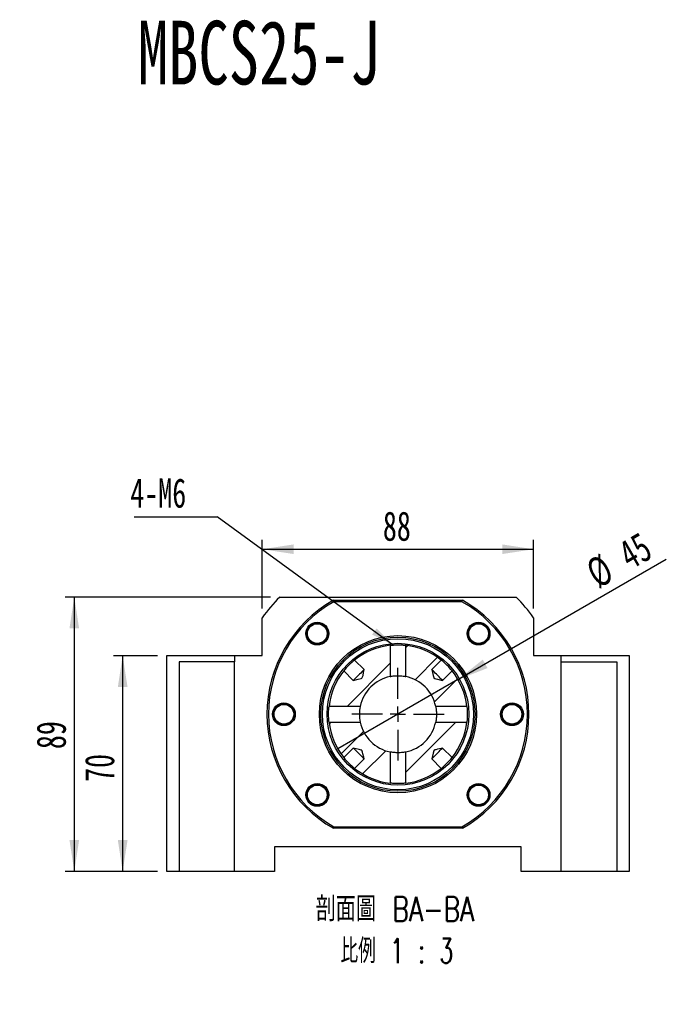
# Model space of a CAD drawing. Header units: millimetres. Extents: x 22 to 288, y 2 to 211.
# Tile 3 of 4: x 112 to 183, y 93 to 200. Entities that reach past the tile are written whole.
import ezdxf

# ---------------------------------------------------------------- set-up
doc = ezdxf.new("R2010")
doc.units = ezdxf.units.MM
doc.layers.add('圖層0', color=7, linetype='Continuous')
doc.styles.add('SLDTEXTSTYLE0', font='TXT', dxfattribs={"width": 0.7})
doc.styles.add('SLDTEXTSTYLE1', font='TXT', dxfattribs={"width": 0.7, "bigfont": 'bigfont'})
doc.styles.add('SLDTEXTSTYLE4', font='TXT', dxfattribs={"width": 0.633333})
doc.styles.add('SLDTEXTSTYLE5', font='TXT', dxfattribs={"width": 0.75, "bigfont": 'bigfont'})
doc.styles.add('SLDTEXTSTYLE6', font='TXT', dxfattribs={"width": 0.65625, "bigfont": 'bigfont'})
doc.dimstyles.new('SLDDIMSTYLE2', dxfattribs={"dimtxt": 0.18, "dimasz": 2.5, "dimexe": 0, "dimexo": 0.0625, "dimgap": 0, "dimtad": 0, "dimtih": 1, "dimtoh": 1, "dimdec": 0, "dimrnd": 1e-09, "dimzin": 0, "dimdsep": 46, "dimtxsty": 'Standard', "dimsah": 1, "dimcen": 0.09, "dimadec": 0, "dimazin": 0, "dimtfac": 2.5, "dimtdec": 0, "dimtofl": 0, "dimtmove": 0, "dimatfit": 3, "dimfxl": 0, "dimfrac": 2, "dimtolj": 1, "dimtzin": 0, "dimarcsym": 0})
doc.dimstyles.new('SLDDIMSTYLE3', dxfattribs={"dimtxt": 3.389974, "dimasz": 2.5, "dimexe": 0, "dimexo": 0.0625, "dimgap": 0.847493, "dimtad": 1, "dimlfac": 3, "dimrnd": 1e-09, "dimzin": 12, "dimdsep": 46, "dimtxsty": 'SLDTEXTSTYLE0', "dimsah": 1, "dimcen": 0.09, "dimadec": 0, "dimazin": 3, "dimtfac": 1, "dimtofl": 0, "dimtmove": 0, "dimatfit": 3, "dimfxl": 0, "dimfrac": 2, "dimtolj": 1, "dimtzin": 12, "dimarcsym": 0})
doc.dimstyles.new('SLDDIMSTYLE4', dxfattribs={"dimtxt": 3.389974, "dimasz": 2.5, "dimexe": 0, "dimexo": 0.0625, "dimgap": 0.847493, "dimtad": 1, "dimlfac": 3, "dimrnd": 1e-09, "dimzin": 12, "dimdsep": 46, "dimtxsty": 'SLDTEXTSTYLE0', "dimblk1": 'NONE', "dimsah": 1, "dimcen": 0, "dimadec": 0, "dimazin": 3, "dimtfac": 1, "dimtmove": 0, "dimatfit": 3, "dimldrblk": 'NONE', "dimfxl": 0, "dimfrac": 2, "dimtolj": 1, "dimtzin": 12, "dimarcsym": 0})

# ---------------------------------------------------------------- blocks, each defined once
blk = doc.blocks.new('SW_SYMBOL_HOLE_DIAM')
at = {"layer": '圖層0', "color": 0}
blk.add_line((300, 0), (700, 1000), dxfattribs=at)
blk.add_circle((500, 500), 350, dxfattribs=at)
blk = doc.blocks.new('SW_SYMBOL_HOLE_SPOT')
at = {"layer": '圖層0', "color": 0}
for p, q in [((0, 875), (0, 75)), ((1600, 75), (1600, 875)), ((0, 75), (1600, 75))]:
    blk.add_line(p, q, dxfattribs=at)
blk = doc.blocks.new('SW_NOTE_1')
at = {"layer": '圖層0', "color": 0}
blk.add_line((21.85, 0), (0, 0), dxfattribs=at)
at = {"layer": '圖層0', "color": 0, "xscale": 0.003964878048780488, "yscale": 0.003964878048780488, "zscale": 0.003964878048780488}
for name, p in [('SW_SYMBOL_HOLE_DIAM', (5.99, 5.75)), ('SW_SYMBOL_HOLE_DIAM', (7.67, 0.52)), ('SW_SYMBOL_HOLE_SPOT', (0.47, 0.52))]:
    blk.add_blockref(name, p, dxfattribs=at)
at = {"layer": '圖層0', "color": 0, "char_height": 3.175, "attachment_point": 1}
for s, insert, style in [('14\\M+18AD1\\M+190FA', (10.01, 9.45), 'SLDTEXTSTYLE1'), ('6 -', (0.47, 9.45), 'SLDTEXTSTYLE4'), ('20', (11.69, 4.21), 'SLDTEXTSTYLE0')]:
    blk.add_mtext(s, dxfattribs=dict(at, insert=insert, style=style))
blk = doc.blocks.new('_D_8')
at = {"layer": '圖層0', "color": 7}
for p, q in [((127.25, 130.77), (122.48, 130.77)), ((123.48, 130.77), (123.48, 107.44)), ((127.25, 107.44), (122.48, 107.44))]:
    blk.add_line(p, q, dxfattribs=at)
for points in [[(123.48, 130.77), (122.96, 127.38), (124.01, 127.38)], [(123.48, 107.44), (124.01, 110.83), (122.96, 110.83)]]:
    blk.add_solid(points, dxfattribs=at)
at = {"layer": '圖層0', "color": 7, "insert": (119.39, 117.12), "char_height": 3.175, "attachment_point": 1, "rotation": 90, "style": 'SLDTEXTSTYLE0'}
blk.add_mtext('70', dxfattribs=at)
blk = doc.blocks.new('_D_9')
at = {"layer": '圖層0', "color": 7}
for p, q in [((138.58, 135.88), (138.58, 143.28)), ((167.92, 135.88), (167.92, 143.28)), ((138.58, 142.28), (167.92, 142.28))]:
    blk.add_line(p, q, dxfattribs=at)
for points in [[(138.58, 142.28), (141.97, 141.76), (141.97, 142.8)], [(167.92, 142.28), (164.53, 142.8), (164.53, 141.76)]]:
    blk.add_solid(points, dxfattribs=at)
at = {"layer": '圖層0', "color": 7, "insert": (151.62, 146.37), "char_height": 3.175, "attachment_point": 1, "style": 'SLDTEXTSTYLE0'}
blk.add_mtext('88', dxfattribs=at)
blk = doc.blocks.new('_D_10')
at = {"layer": '圖層0', "color": 7}
for p, q in [((139.46, 137.11), (117.25, 137.11)), ((118.25, 137.11), (118.25, 107.44)), ((127.25, 107.44), (117.25, 107.44))]:
    blk.add_line(p, q, dxfattribs=at)
for points in [[(118.25, 137.11), (117.73, 133.72), (118.77, 133.72)], [(118.25, 107.44), (118.77, 110.83), (117.73, 110.83)]]:
    blk.add_solid(points, dxfattribs=at)
at = {"layer": '圖層0', "color": 7, "insert": (114.16, 120.67), "char_height": 3.175, "attachment_point": 1, "rotation": 90, "style": 'SLDTEXTSTYLE0'}
blk.add_mtext('89', dxfattribs=at)
blk = doc.blocks.new('_D_11')
at = {"layer": '圖層0', "color": 7}
for q in [(182.26, 141.19), (146.75, 120.69)]:
    blk.add_line((159.74, 128.19), q, dxfattribs=at)
blk.add_solid([(159.74, 128.19), (162.94, 129.43), (162.42, 130.34)], dxfattribs=at)
at = {"layer": '圖層0', "color": 7, "char_height": 3.175, "attachment_point": 1, "rotation": 30, "style": 'SLDTEXTSTYLE0'}
for s, insert in [('45', (176.78, 142.74)), ('%%c', (173.3, 140.73))]:
    blk.add_mtext(s, dxfattribs=dict(at, insert=insert))
blk = doc.blocks.new('_NONE')
blk = doc.blocks.new('SW_NOTE_2')
at = {"layer": '圖層0', "color": 0, "char_height": 2.6458, "attachment_point": 2}
for s, insert, style in [('\\M+19655\\M+196CA\\M+19AA4 BA-BA', (10.67, 3.41), 'SLDTEXTSTYLE5'), ('\\M+194E4\\M+197E1 1 : 3', (10.88, -1.12), 'SLDTEXTSTYLE6')]:
    blk.add_mtext(s, dxfattribs=dict(at, insert=insert, style=style))
blk = doc.blocks.new('SW_NOTE_3')
at = {"layer": '圖層0', "color": 0}
blk.add_line((-8.96, 0), (0, 0), dxfattribs=at)
at = {"layer": '圖層0', "color": 0, "insert": (-9.39, 4.18), "char_height": 3.175, "attachment_point": 1, "style": 'SLDTEXTSTYLE0'}
blk.add_mtext('4-M6', dxfattribs=at)
blk = doc.blocks.new('SW_CENTERMARKSYMBOL_7')
at = {"layer": '圖層0', "color": 0}
for p, q in [((0, 1.67), (0, 5)), ((-1.67, 0), (-5, 0)), ((0, 0), (-0.83, 0)), ((0, 0), (0, 0.83)), ((0, 0), (0, -0.83)), ((0, 0), (0.83, 0)), ((1.67, 0), (5, 0)), ((0, -1.67), (0, -5))]:
    blk.add_line(p, q, dxfattribs=at)

msp = doc.modelspace()

# ---------------------------------------------------------------- hatches: boundary and pattern name
at = {"linetype": 'Continuous', "lineweight": 18}
h = msp.add_hatch(dxfattribs=at)
h.set_pattern_fill('ANSI31', style=0)
edge = h.paths.add_edge_path(flags=0)
edge.add_spline(control_points=[(149.5953, 129.2729), (149.5183, 128.9646), (149.5165, 128.6247), (149.3573, 128.3497), (149.3549, 128.3455), (149.3518, 128.3415), (149.3481, 128.3383), (149.3435, 128.3342), (149.3378, 128.3312), (149.3321, 128.3287), (149.3075, 128.3179), (149.2809, 128.3121), (149.2549, 128.3052), (149.1516, 128.2778), (149.0478, 128.2524), (148.9442, 128.2265), (148.7686, 128.1825), (148.5929, 128.1387), (148.4172, 128.0949)], knot_values=[0.00453338, 0.00453338, 0.00453338, 0.00453338, 0.00739339, 0.00739339, 0.00739339, 0.0074362, 0.0074362, 0.0074362, 0.00749078, 0.00749078, 0.00749078, 0.00772623, 0.00772623, 0.00772623, 0.00866111, 0.00866111, 0.00866111, 0.01024522, 0.01024522, 0.01024522, 0.01024522], weights=[1, 1, 1, 1, 1, 1, 1, 1, 1, 1, 1, 1, 1, 1, 1, 1, 1, 1, 1], degree=3, periodic=0)
edge.add_line((148.4172, 128.0949), (147.3894, 129.1227))
edge.add_arc((153.2489, 124.4412), 7.5, 141.376686, 173.495129)
edge.add_line((145.7972, 125.2909), (149.1698, 125.2909))
edge.add_arc((153.2489, 124.4412), 4.1667, 101.766157, 168.233843, ccw=False)
edge.add_line((152.3992, 128.5204), (152.3992, 131.893))
edge.add_arc((153.2489, 124.4412), 7.5, 96.504871, 128.623314)
edge.add_line((148.5674, 130.3007), (149.5953, 129.2729))
h = msp.add_hatch(dxfattribs=at)
h.set_pattern_fill('ANSI31', style=0)
edge = h.paths.add_edge_path(flags=0)
edge.add_spline(control_points=[(158.0805, 128.0949), (158.0229, 128.1093), (157.9652, 128.1237), (157.9075, 128.1381), (157.7835, 128.169), (157.6594, 128.2), (157.5354, 128.2311), (157.4712, 128.2471), (157.407, 128.2632), (157.3429, 128.2794), (157.3097, 128.2879), (157.2765, 128.2963), (157.2433, 128.3051), (157.226, 128.3097), (157.2087, 128.3143), (157.1916, 128.3195), (157.1822, 128.3224), (157.1728, 128.3254), (157.1639, 128.3295), (157.1587, 128.3318), (157.1536, 128.3347), (157.1494, 128.3385), (157.145, 128.3424), (157.1416, 128.3473), (157.139, 128.3524), (157.1298, 128.3701), (157.1252, 128.3899), (157.1199, 128.4091), (157.0989, 128.4851), (157.0803, 128.5618), (157.0611, 128.6382), (157.008, 128.8497), (156.9553, 129.0613), (156.9025, 129.2729)], knot_values=[0.00166373, 0.00166373, 0.00166373, 0.00166373, 0.00219866, 0.00219866, 0.00219866, 0.0033495, 0.0033495, 0.0033495, 0.00394474, 0.00394474, 0.00394474, 0.00425328, 0.00425328, 0.00425328, 0.00441451, 0.00441451, 0.00441451, 0.00450278, 0.00450278, 0.00450278, 0.00455451, 0.00455451, 0.00455451, 0.00460713, 0.00460713, 0.00460713, 0.0047883, 0.0047883, 0.0047883, 0.00550354, 0.00550354, 0.00550354, 0.00748173, 0.00748173, 0.00748173, 0.00748173], weights=[1, 1, 1, 1, 1, 1, 1, 1, 1, 1, 1, 1, 1, 1, 1, 1, 1, 1, 1, 1, 1, 1, 1, 1, 1, 1, 1, 1, 1, 1, 1, 1, 1, 1], degree=3, periodic=0)
edge.add_line((156.9025, 129.2729), (157.9304, 130.3007))
edge.add_arc((153.2489, 124.4412), 7.5, 51.376686, 83.495129)
edge.add_line((154.0985, 131.893), (154.0985, 128.5204))
edge.add_arc((153.2489, 124.4412), 4.1667, 11.766157, 78.233843, ccw=False)
edge.add_line((157.328, 125.2909), (160.7006, 125.2909))
edge.add_arc((153.2489, 124.4412), 7.5, 6.504871, 38.623314)
edge.add_line((159.1084, 129.1227), (158.0805, 128.0949))
h = msp.add_hatch(dxfattribs=at)
h.set_pattern_fill('ANSI31', style=0)
edge = h.paths.add_edge_path(flags=0)
edge.add_line((149.5953, 119.6096), (148.5674, 118.5817))
edge.add_arc((153.2489, 124.4412), 7.5, 231.376686, 263.495129)
edge.add_line((152.3992, 116.9895), (152.3992, 120.3621))
edge.add_arc((153.2489, 124.4412), 4.1667, 191.766157, 258.233843, ccw=False)
edge.add_line((149.1698, 123.5916), (145.7972, 123.5916))
edge.add_arc((153.2489, 124.4412), 7.5, 186.504871, 218.623314)
edge.add_line((147.3894, 119.7598), (148.4172, 120.7876))
edge.add_spline(control_points=[(148.4172, 120.7876), (148.6288, 120.7348), (148.8404, 120.6821), (149.0519, 120.629), (149.1283, 120.6098), (149.205, 120.5913), (149.281, 120.5702), (149.3002, 120.5649), (149.32, 120.5604), (149.3377, 120.5512), (149.3428, 120.5485), (149.3477, 120.5451), (149.3516, 120.5408), (149.3554, 120.5365), (149.3583, 120.5314), (149.3607, 120.5262), (149.3648, 120.5173), (149.3677, 120.5079), (149.3706, 120.4986), (149.3759, 120.4814), (149.3805, 120.4641), (149.3851, 120.4468), (149.3938, 120.4136), (149.4023, 120.3804), (149.4107, 120.3472), (149.4269, 120.2831), (149.443, 120.2189), (149.4591, 120.1548), (149.4901, 120.0307), (149.5211, 119.9067), (149.5521, 119.7826), (149.5665, 119.7249), (149.5809, 119.6673), (149.5953, 119.6096)], knot_values=[0.00987525, 0.00987525, 0.00987525, 0.00987525, 0.01183777, 0.01183777, 0.01183777, 0.01254734, 0.01254734, 0.01254734, 0.01272707, 0.01272707, 0.01272707, 0.01277928, 0.01277928, 0.01277928, 0.0128306, 0.0128306, 0.0128306, 0.01291817, 0.01291817, 0.01291817, 0.01307812, 0.01307812, 0.01307812, 0.01338421, 0.01338421, 0.01338421, 0.01397474, 0.01397474, 0.01397474, 0.01511646, 0.01511646, 0.01511646, 0.01564715, 0.01564715, 0.01564715, 0.01564715], weights=[1, 1, 1, 1, 1, 1, 1, 1, 1, 1, 1, 1, 1, 1, 1, 1, 1, 1, 1, 1, 1, 1, 1, 1, 1, 1, 1, 1, 1, 1, 1, 1, 1, 1], degree=3, periodic=0)
h = msp.add_hatch(dxfattribs=at)
h.set_pattern_fill('ANSI31', style=0)
edge = h.paths.add_edge_path(flags=0)
edge.add_line((157.9304, 118.5817), (156.9025, 119.6096))
edge.add_spline(control_points=[(156.9025, 119.6096), (156.9553, 119.8212), (157.008, 120.0328), (157.0611, 120.2442), (157.0803, 120.3207), (157.0989, 120.3974), (157.1199, 120.4734), (157.1252, 120.4926), (157.1298, 120.5124), (157.139, 120.5301), (157.1416, 120.5352), (157.145, 120.5401), (157.1494, 120.544), (157.1536, 120.5478), (157.1587, 120.5506), (157.1639, 120.553), (157.1728, 120.5571), (157.1822, 120.5601), (157.1916, 120.563), (157.2087, 120.5682), (157.226, 120.5728), (157.2433, 120.5774), (157.2765, 120.5862), (157.3097, 120.5946), (157.3429, 120.603), (157.407, 120.6193), (157.4712, 120.6354), (157.5354, 120.6514), (157.6594, 120.6825), (157.7835, 120.7135), (157.9075, 120.7444), (157.9652, 120.7588), (158.0229, 120.7732), (158.0805, 120.7876)], knot_values=[0.00987525, 0.00987525, 0.00987525, 0.00987525, 0.01183777, 0.01183777, 0.01183777, 0.01254734, 0.01254734, 0.01254734, 0.01272707, 0.01272707, 0.01272707, 0.01277928, 0.01277928, 0.01277928, 0.0128306, 0.0128306, 0.0128306, 0.01291817, 0.01291817, 0.01291817, 0.01307812, 0.01307812, 0.01307812, 0.01338421, 0.01338421, 0.01338421, 0.01397474, 0.01397474, 0.01397474, 0.01511646, 0.01511646, 0.01511646, 0.01564715, 0.01564715, 0.01564715, 0.01564715], weights=[1, 1, 1, 1, 1, 1, 1, 1, 1, 1, 1, 1, 1, 1, 1, 1, 1, 1, 1, 1, 1, 1, 1, 1, 1, 1, 1, 1, 1, 1, 1, 1, 1, 1], degree=3, periodic=0)
edge.add_line((158.0805, 120.7876), (159.1084, 119.7598))
edge.add_arc((153.2489, 124.4412), 7.5, 321.376686, 353.495129)
edge.add_line((160.7006, 123.5916), (157.328, 123.5916))
edge.add_arc((153.2489, 124.4412), 4.1667, 281.766157, 348.233843, ccw=False)
edge.add_line((154.0985, 120.3621), (154.0985, 116.9895))
edge.add_arc((153.2489, 124.4412), 7.5, 276.504871, 308.623314)

# ---------------------------------------------------------------- linework, layer by layer
at = {"color": 7, "linetype": 'Continuous', "lineweight": 25}
for p, q in [((140.46, 137.1079), (166.0378, 137.1079)), ((146.2787, 136.7746), (146.3227, 136.6079)), ((146.2787, 136.7746), (160.2191, 136.7746)), ((160.1751, 136.6079), (146.3227, 136.6079)), ((160.1751, 136.6079), (160.2191, 136.7746)), ((138.5822, 130.7746), (138.5822, 134.8762)), ((167.9156, 134.8762), (167.9156, 130.7746)), ((152.3992, 131.893), (152.3992, 128.5204)), ((154.0985, 128.5204), (154.0985, 131.893)), ((128.2489, 107.4412), (128.2489, 130.7746)), ((128.2489, 130.7746), (135.5822, 130.7746)), ((129.5822, 130.1079), (129.5822, 107.4412)), ((135.5822, 130.1079), (129.5822, 130.1079)), ((135.5822, 130.7746), (135.5822, 130.1079)), ((135.5822, 130.7746), (138.5822, 130.7746)), ((135.5822, 107.4412), (135.5822, 130.1079)), ((149.5953, 129.2729), (148.5674, 130.3007)), ((157.9304, 130.3007), (156.9025, 129.2729)), ((167.9156, 130.7746), (170.9156, 130.7746)), ((170.9156, 130.7746), (178.2489, 130.7746)), ((170.9156, 130.1079), (170.9156, 130.7746)), ((170.9156, 107.4412), (170.9156, 130.1079)), ((170.9156, 130.1079), (176.9156, 130.1079)), ((176.9156, 130.1079), (176.9156, 107.4412)), ((178.2489, 130.7746), (178.2489, 107.4412)), ((147.3894, 129.1227), (148.4172, 128.0949)), ((158.0805, 128.0949), (159.1084, 129.1227)), ((149.1698, 125.2909), (145.7972, 125.2909)), ((160.7006, 125.2909), (157.328, 125.2909)), ((145.7972, 123.5916), (149.1698, 123.5916)), ((157.328, 123.5916), (160.7006, 123.5916)), ((148.4172, 120.7876), (147.3894, 119.7598)), ((152.3992, 120.3621), (152.3992, 116.9895)), ((154.0985, 116.9895), (154.0985, 120.3621)), ((159.1084, 119.7598), (158.0805, 120.7876)), ((148.5674, 118.5817), (149.5953, 119.6096)), ((156.9025, 119.6096), (157.9304, 118.5817)), ((146.2787, 112.1079), (146.3227, 112.2746)), ((160.2191, 112.1079), (146.2787, 112.1079)), ((146.3227, 112.2746), (160.1751, 112.2746)), ((160.1751, 112.2746), (160.2191, 112.1079)), ((166.5822, 110.1079), (139.9156, 110.1079)), ((139.9156, 110.1079), (139.9156, 107.4412)), ((166.5822, 107.4412), (166.5822, 110.1079)), ((129.5822, 107.4412), (128.2489, 107.4412)), ((135.5822, 107.4412), (129.5822, 107.4412)), ((139.9156, 107.4412), (135.5822, 107.4412)), ((170.9156, 107.4412), (166.5822, 107.4412)), ((176.9156, 107.4412), (170.9156, 107.4412)), ((178.2489, 107.4412), (176.9156, 107.4412))]:
    msp.add_line(p, q, dxfattribs=at)
at = {"color": 7, "linetype": 'Continuous', "lineweight": 25, "flags": 128}
for points in [[(149.5953, 129.2729), (149.5817, 129.2593), (149.5334, 129.211), (149.4533, 129.131), (149.3464, 129.024), (149.2189, 128.8965), (149.0786, 128.7562), (148.9339, 128.6116), (148.7936, 128.4713), (148.6661, 128.3438), (148.5591, 128.2368), (148.4791, 128.1567), (148.4308, 128.1085), (148.4172, 128.0949)], [(148.4172, 128.0949), (148.9442, 128.2265), (149.2549, 128.3052), (149.3321, 128.3287), (149.3481, 128.3383), (149.3573, 128.3497), (149.4727, 128.6428), (149.5347, 128.9576), (149.5953, 129.2729)], [(158.0805, 128.0949), (158.0669, 128.1085), (158.0187, 128.1567), (157.9386, 128.2368), (157.8316, 128.3438), (157.7042, 128.4713), (157.5639, 128.6116), (157.4192, 128.7562), (157.2789, 128.8965), (157.1514, 129.024), (157.0444, 129.131), (156.9644, 129.211), (156.9161, 129.2593), (156.9025, 129.2729)], [(156.9025, 129.2729), (157.0611, 128.6382), (157.1199, 128.4091), (157.139, 128.3524), (157.1494, 128.3385), (157.1639, 128.3295), (157.1916, 128.3195), (157.2433, 128.3051), (157.3429, 128.2794), (157.5354, 128.2311), (157.9075, 128.1381), (158.0805, 128.0949)], [(145.7972, 123.5912), (145.7972, 123.5912), (145.7919, 123.6388), (145.7785, 123.7758), (145.7626, 123.988), (145.7513, 124.2522), (145.7489, 124.4412), (145.7541, 124.7216), (145.7676, 124.9703), (145.7835, 125.1605), (145.7948, 125.27), (145.7969, 125.2886)], [(148.4172, 120.7876), (148.4308, 120.774), (148.4791, 120.7257), (148.5591, 120.6457), (148.6661, 120.5387), (148.7936, 120.4112), (148.9339, 120.2709), (149.0786, 120.1263), (149.2189, 119.986), (149.3464, 119.8585), (149.4533, 119.7515), (149.5334, 119.6715), (149.5817, 119.6232), (149.5953, 119.6096)], [(149.5953, 119.6096), (149.5521, 119.7826), (149.4591, 120.1548), (149.4107, 120.3472), (149.3851, 120.4468), (149.3706, 120.4986), (149.3607, 120.5262), (149.3516, 120.5408), (149.3377, 120.5512), (149.281, 120.5702), (149.0519, 120.629), (148.4172, 120.7876)], [(156.9025, 119.6096), (156.9161, 119.6232), (156.9644, 119.6715), (157.0444, 119.7515), (157.1514, 119.8585), (157.2789, 119.986), (157.4192, 120.1263), (157.5639, 120.2709), (157.7042, 120.4112), (157.8316, 120.5387), (157.9386, 120.6457), (158.0187, 120.7257), (158.0669, 120.774), (158.0805, 120.7876)], [(158.0805, 120.7876), (157.9075, 120.7444), (157.5354, 120.6514), (157.3429, 120.603), (157.2433, 120.5774), (157.1916, 120.563), (157.1639, 120.553), (157.1494, 120.544), (157.139, 120.5301), (157.1199, 120.4734), (157.0611, 120.2442), (156.9025, 119.6096)]]:
    msp.add_lwpolyline(points, dxfattribs=at)
at = {"color": 7, "linetype": 'Continuous', "lineweight": 25}
for centre, radius in [((144.5279, 133.1622), 1.2333), ((144.5279, 133.1622), 1.1333), ((144.5279, 133.1622), 1.0667), ((161.9699, 133.1622), 1.2333), ((161.9699, 133.1622), 1.1333), ((161.9699, 133.1622), 1.0667), ((153.2489, 124.4412), 8.5), ((153.2489, 124.4412), 8.3333), ((153.2489, 124.4412), 8.1667), ((153.2489, 124.4412), 7.6667), ((140.9156, 124.4412), 1.2333), ((165.5822, 124.4412), 1.2333), ((140.9156, 124.4412), 1.1333), ((140.9156, 124.4412), 1.0667), ((165.5822, 124.4412), 1.1333), ((165.5822, 124.4412), 1.0667), ((144.5279, 115.7203), 1.2333), ((144.5279, 115.7203), 1.1333), ((144.5279, 115.7203), 1.0667), ((161.9699, 115.7203), 1.2333), ((161.9699, 115.7203), 1.1333), ((161.9699, 115.7203), 1.0667)]:
    msp.add_circle(centre, radius, dxfattribs=at)
for centre, radius, start, end in [((153.2489, 124.4412), 18, 135.275087, 144.569055), ((153.2489, 124.4412), 14.1667, 119.472932, 240.527068), ((153.2489, 124.4412), 14, 119.651845, 240.348155), ((153.2489, 124.4412), 14, 299.651845, 60.348155), ((153.2489, 124.4412), 14.1667, 299.472932, 60.527068), ((153.2489, 124.4412), 18, 35.430945, 44.724913), ((153.2489, 124.4412), 7.5, 96.504871, 128.623314), ((153.2489, 124.4412), 7.5, 51.376686, 83.495129), ((153.2489, 124.4412), 7.5, 128.620739, 141.358747), ((153.2489, 124.4412), 7.5, 38.620739, 51.358747), ((153.2489, 124.4412), 7.5, 141.376686, 173.495129), ((153.2489, 124.4412), 7.5, 6.504871, 38.623314), ((153.2489, 124.4412), 4.1667, 101.766157, 168.233843), ((153.2489, 124.4412), 4.1667, 11.766157, 78.233843), ((153.2479, 124.4413), 4.1657, 168.264993, 191.73463), ((153.2489, 124.4412), 7.5, 186.504871, 218.623314), ((153.2489, 124.4412), 4.1667, 191.766157, 258.233843), ((153.2489, 124.4412), 4.1667, 281.766157, 348.233843), ((153.2489, 124.4412), 7.5, 321.376686, 353.495129), ((153.2489, 124.4413), 7.5, 218.620739, 231.358747), ((153.2489, 124.4412), 7.5, 308.620739, 321.358747), ((153.2489, 124.4412), 7.5, 231.376686, 263.495129), ((153.2489, 124.4412), 7.5, 276.504871, 308.623314)]:
    msp.add_arc(centre, radius, start, end, dxfattribs=at)
for points, knots in [([(144.5423, 134.2699), (144.4724, 134.2671), (144.341, 134.2616), (144.1542, 134.2101), (143.9858, 134.1343), (143.8324, 134.0311), (143.6982, 133.904), (143.5869, 133.7565), (143.5006, 133.591), (143.4506, 133.4345), (143.4254, 133.2947), (143.4219, 133.2161), (143.4202, 133.1766)], [0, 0, 0, 0, 0.12039352, 0.2262382, 0.33208293, 0.43792773, 0.54377226, 0.649617, 0.75546166, 0.8643761, 0.93180303, 1, 1, 1, 1]), ([(145.5034, 133.7631), (145.4889, 133.7869), (145.4407, 133.8653), (145.3289, 133.9793), (145.1762, 134.098), (145.0036, 134.1879), (144.8378, 134.2413), (144.6821, 134.2684), (144.5891, 134.2694), (144.5423, 134.2699)], [0, 0, 0, 0, 0.07354259, 0.243060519, 0.417714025, 0.583764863, 0.754630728, 0.876332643, 1, 1, 1, 1]), ([(143.4202, 133.1766), (143.4145, 133.2367), (143.4047, 133.3405), (143.421, 133.4435), (143.4279, 133.4868)], [0, 0, 0, 0, 0.579483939, 1, 1, 1, 1]), ([(160.8249, 133.2038), (160.8238, 133.176), (160.8203, 133.084), (160.85, 132.9271), (160.9113, 132.7436), (161.0049, 132.573), (161.1132, 132.4366), (161.2277, 132.3277), (161.3044, 132.2752), (161.3431, 132.2488)], [0, 0, 0, 0, 0.07354225, 0.24306071, 0.41771413, 0.58376438, 0.75463077, 0.87633212, 1, 1, 1, 1]), ([(161.3431, 132.2488), (161.4029, 132.2124), (161.5151, 132.144), (161.6992, 132.0831), (161.8813, 132.0527), (162.0662, 132.0535), (162.2483, 132.0847), (162.4228, 132.1457), (162.5864, 132.2354), (162.7149, 132.3378), (162.8135, 132.4401), (162.8599, 132.5036), (162.8833, 132.5355)], [0, 0, 0, 0, 0.120393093, 0.226237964, 0.332082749, 0.437927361, 0.543772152, 0.649616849, 0.75546149, 0.864375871, 0.931802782, 1, 1, 1, 1]), ([(162.8833, 132.5355), (162.8547, 132.4823), (162.8052, 132.3905), (162.7345, 132.3139), (162.7048, 132.2817)], [0, 0, 0, 0, 0.57948443, 1, 1, 1, 1]), ([(152.4002, 131.8931), (152.4008, 131.8931), (152.4032, 131.8934), (152.4695, 131.901), (152.6355, 131.917), (152.8725, 131.9333), (153.1519, 131.9425), (153.4416, 131.9406), (153.7094, 131.9284), (153.9244, 131.9115), (154.0707, 131.8962), (154.0894, 131.894), (154.0988, 131.8929)], [0, 0, 0, 0, 0.03607023, 0.14271057, 0.24960016, 0.35709307, 0.46460674, 0.57152802, 0.67816889, 0.78526795, 0.89286317, 1, 1, 1, 1]), ([(152.4002, 128.5206), (152.4007, 128.5207), (152.4027, 128.5211), (152.4658, 128.5342), (152.627, 128.5629), (152.8605, 128.5925), (153.1387, 128.6098), (153.4273, 128.6073), (153.6939, 128.5865), (153.913, 128.5561), (154.0588, 128.5288), (154.0995, 128.5202), (154.0987, 128.5203), (154.0986, 128.5203)], [0, 0, 0, 0, 0.03386152, 0.13885756, 0.24460609, 0.35233122, 0.46021358, 0.56621851, 0.67124562, 0.77761578, 0.88566278, 0.99311, 1, 1, 1, 1]), ([(141.5288, 125.3638), (141.4686, 125.3993), (141.3553, 125.4661), (141.1704, 125.5242), (140.9879, 125.5519), (140.803, 125.5484), (140.6213, 125.5146), (140.4477, 125.451), (140.2854, 125.3589), (140.1585, 125.2546), (140.0615, 125.1509), (140.0159, 125.0868), (139.993, 125.0545)], [0, 0, 0, 0, 0.12039352, 0.2262381, 0.33208315, 0.43792779, 0.5437726, 0.64961699, 0.7554621, 0.86437628, 0.9318031, 1, 1, 1, 1]), ([(139.993, 125.0545), (140.0209, 125.1081), (140.0689, 125.2006), (140.1385, 125.2782), (140.1678, 125.3109)], [0, 0, 0, 0, 0.57948424, 1, 1, 1, 1]), ([(142.061, 124.4164), (142.0617, 124.4443), (142.0638, 124.5364), (142.0318, 124.6927), (141.9679, 124.8753), (141.8717, 125.0445), (141.7615, 125.1794), (141.6454, 125.2866), (141.5679, 125.3379), (141.5288, 125.3638)], [0, 0, 0, 0, 0.073542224, 0.243060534, 0.417713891, 0.583764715, 0.754630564, 0.876332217, 1, 1, 1, 1]), ([(157.3282, 125.29), (157.3283, 125.2895), (157.3287, 125.2874), (157.3419, 125.2243), (157.3705, 125.0631), (157.4002, 124.8297), (157.4174, 124.5515), (157.4149, 124.2628), (157.3942, 123.9962), (157.3637, 123.7771), (157.3365, 123.6313), (157.3278, 123.5907), (157.328, 123.5915), (157.328, 123.5915)], [0, 0, 0, 0, 0.03386152, 0.13885756, 0.24460609, 0.35233122, 0.46021358, 0.56621851, 0.67124562, 0.77761578, 0.88566278, 0.99311, 1, 1, 1, 1]), ([(160.7007, 125.2899), (160.7008, 125.2893), (160.7011, 125.2869), (160.7086, 125.2206), (160.7247, 125.0546), (160.741, 124.8176), (160.7501, 124.5382), (160.7482, 124.2485), (160.7361, 123.9807), (160.7192, 123.7658), (160.7039, 123.6194), (160.7017, 123.6007), (160.7006, 123.5913)], [0, 0, 0, 0, 0.03607023, 0.14271057, 0.24960016, 0.35709307, 0.46460674, 0.57152802, 0.67816889, 0.78526795, 0.89286317, 1, 1, 1, 1]), ([(164.7267, 125.2501), (164.6941, 125.2126), (164.6186, 125.1256), (164.5316, 124.9638), (164.4647, 124.7774), (164.4311, 124.5807), (164.4308, 124.3845), (164.4647, 124.1897), (164.5302, 124.0072), (164.6259, 123.838), (164.7363, 123.7031), (164.8524, 123.5959), (164.9299, 123.5446), (164.9689, 123.5187)], [0, 0, 0, 0, 0.07459486, 0.17310151, 0.27453583, 0.37190034, 0.47210955, 0.56870013, 0.66821664, 0.76283147, 0.86018987, 0.92953479, 1, 1, 1, 1]), ([(164.9689, 123.5187), (165.0292, 123.4832), (165.1425, 123.4164), (165.3274, 123.3583), (165.5099, 123.3306), (165.6948, 123.334), (165.8765, 123.3679), (166.05, 123.4314), (166.2123, 123.5236), (166.3393, 123.6279), (166.4363, 123.7316), (166.4819, 123.7957), (166.5048, 123.8279)], [0, 0, 0, 0, 0.12039352, 0.2262381, 0.33208315, 0.43792779, 0.5437726, 0.64961699, 0.7554621, 0.86437628, 0.9318031, 1, 1, 1, 1]), ([(166.5048, 123.8279), (166.4769, 123.7744), (166.4288, 123.6819), (166.3592, 123.6043), (166.33, 123.5716)], [0, 0, 0, 0, 0.57948424, 1, 1, 1, 1]), ([(154.0976, 120.3619), (154.0971, 120.3618), (154.095, 120.3614), (154.032, 120.3482), (153.8708, 120.3196), (153.6373, 120.2899), (153.3591, 120.2727), (153.0704, 120.2752), (152.8038, 120.296), (152.5848, 120.3264), (152.439, 120.3536), (152.3983, 120.3623), (152.3991, 120.3622), (152.3991, 120.3621)], [0, 0, 0, 0, 0.03386152, 0.13885756, 0.24460609, 0.35233122, 0.46021358, 0.56621851, 0.67124562, 0.77761578, 0.88566278, 0.99311, 1, 1, 1, 1]), ([(145.1547, 116.6337), (145.0949, 116.6701), (144.9826, 116.7385), (144.7986, 116.7994), (144.6165, 116.8297), (144.4316, 116.829), (144.2494, 116.7978), (144.075, 116.7368), (143.9113, 116.647), (143.7829, 116.5447), (143.6843, 116.4424), (143.6378, 116.3789), (143.6144, 116.347)], [0, 0, 0, 0, 0.120393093, 0.226237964, 0.332082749, 0.437927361, 0.543772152, 0.649616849, 0.75546149, 0.864375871, 0.931802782, 1, 1, 1, 1]), ([(143.6144, 116.347), (143.6431, 116.4002), (143.6925, 116.492), (143.7632, 116.5686), (143.793, 116.6008)], [0, 0, 0, 0, 0.57948443, 1, 1, 1, 1]), ([(145.3711, 114.8984), (145.4043, 114.9356), (145.4812, 115.0216), (145.5708, 115.1823), (145.6404, 115.3677), (145.6768, 115.5639), (145.68, 115.7601), (145.649, 115.9553), (145.5862, 116.1388), (145.4929, 116.3094), (145.3846, 116.4459), (145.2701, 116.5548), (145.1933, 116.6073), (145.1547, 116.6337)], [0, 0, 0, 0, 0.07489157, 0.17336667, 0.27476825, 0.3721016, 0.47227864, 0.56883837, 0.66832303, 0.76290723, 0.86023477, 0.92955731, 1, 1, 1, 1]), ([(154.0975, 116.9894), (154.0969, 116.9893), (154.0946, 116.9891), (154.0283, 116.9815), (153.8623, 116.9654), (153.6253, 116.9491), (153.3458, 116.94), (153.0562, 116.9419), (152.7883, 116.9541), (152.5734, 116.971), (152.427, 116.9863), (152.4083, 116.9885), (152.399, 116.9896)], [0, 0, 0, 0, 0.03607023, 0.14271057, 0.24960016, 0.35709307, 0.46460674, 0.57152802, 0.67816889, 0.78526795, 0.89286317, 1, 1, 1, 1]), ([(160.9943, 115.1194), (161.0089, 115.0956), (161.0571, 115.0171), (161.1688, 114.9032), (161.3216, 114.7845), (161.4942, 114.6946), (161.66, 114.6411), (161.8157, 114.6141), (161.9086, 114.6131), (161.9555, 114.6125)], [0, 0, 0, 0, 0.07354259, 0.243060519, 0.417714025, 0.583764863, 0.754630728, 0.876332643, 1, 1, 1, 1]), ([(161.9555, 114.6125), (162.0254, 114.6154), (162.1568, 114.6209), (162.3436, 114.6724), (162.5119, 114.7482), (162.6653, 114.8514), (162.7995, 114.9785), (162.9108, 115.126), (162.9971, 115.2915), (163.0472, 115.448), (163.0724, 115.5878), (163.0758, 115.6664), (163.0776, 115.7059)], [0, 0, 0, 0, 0.12039352, 0.2262382, 0.33208293, 0.43792773, 0.54377226, 0.649617, 0.75546166, 0.8643761, 0.93180303, 1, 1, 1, 1]), ([(163.0776, 115.7059), (163.0833, 115.6457), (163.0931, 115.542), (163.0768, 115.439), (163.0699, 115.3957)], [0, 0, 0, 0, 0.579483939, 1, 1, 1, 1])]:
    msp.add_open_spline(points, degree=3, knots=knots, dxfattribs=at)

# ---------------------------------------------------------------- block references
at = {"layer": '圖層0', "color": 7}
for name, p in [('SW_NOTE_3', (133.6977, 145.7667)), ('SW_CENTERMARKSYMBOL_7', (153.2489, 124.4412)), ('SW_NOTE_1', (78.2084, 94.3927))]:
    msp.add_blockref(name, p, dxfattribs=at)
at = {"layer": '圖層0'}
msp.add_blockref('SW_NOTE_2', (142.2491, 101.2985), dxfattribs=at)

# ---------------------------------------------------------------- texts
at = {"layer": '圖層0', "color": 7, "insert": (125.1199, 199.4116), "char_height": 6.87917, "attachment_point": 1, "style": 'SLDTEXTSTYLE0'}
msp.add_mtext('MBCS25-J', dxfattribs=at)

# ---------------------------------------------------------------- dimensions: what is measured, and where the dimension line sits
at = {"layer": '圖層0', "color": 7}
dim = msp.add_linear_dim(base=(167.9156, 142.2796), p1=(138.5822, 134.8762), p2=(167.9156, 134.8762), dimstyle='SLDDIMSTYLE3', dxfattribs=at)
dim.commit()
dim.dimension.update_dxf_attribs({"geometry": '_D_9', "text_midpoint": (153.6094, 142.2796), "dimtype": 160})
dim = msp.add_diameter_dim_2p(p1=(146.7537, 120.6912), p2=(159.7441, 128.1912), dimstyle='SLDDIMSTYLE4', dxfattribs=at)
dim.commit()
dim.dimension.update_dxf_attribs({"geometry": '_D_11', "text_midpoint": (178.8933, 139.2471), "dimtype": 163})
for base, p1, picture, middle in [((118.2489, 107.4412), (140.46, 137.1079), '_D_10', (118.2489, 122.6528)), ((123.4842, 107.4412), (128.2489, 130.7746), '_D_8', (123.4842, 119.1079))]:
    dim = msp.add_linear_dim(base=base, p1=p1, p2=(128.2489, 107.4412), angle=90, dimstyle='SLDDIMSTYLE3', dxfattribs=at)
    dim.commit()
    dim.dimension.update_dxf_attribs({"geometry": picture, "text_midpoint": middle, "dimtype": 160})

# ---------------------------------------------------------------- leaders
msp.add_leader([(152.7212, 131.9227), (133.6977, 145.7667)], dimstyle='SLDDIMSTYLE2', dxfattribs=at)

doc.saveas('drawing.dxf')
